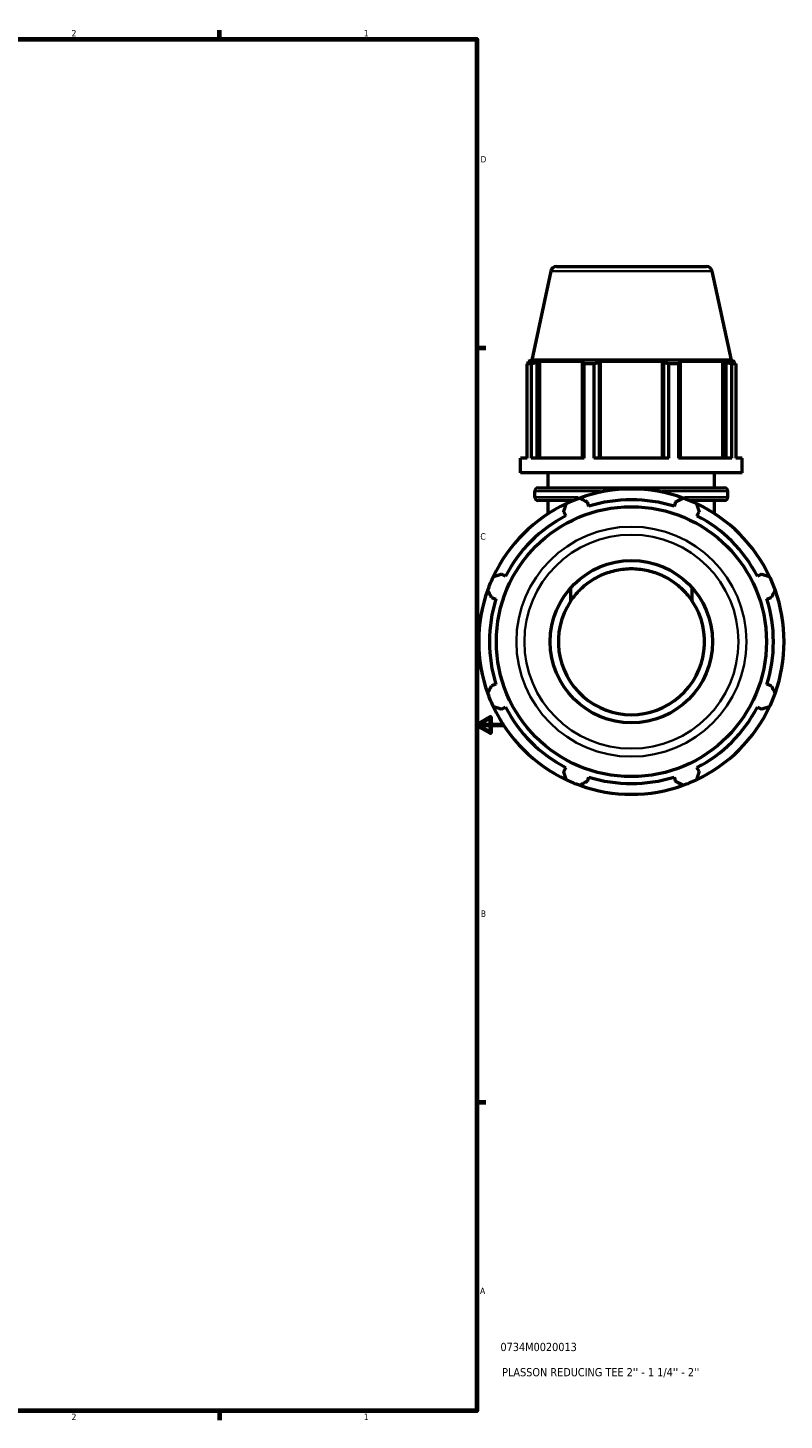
# Model space of a CAD drawing. Header units: inches. Extents: x 0.1 to 46.1, y -10.9 to 32.7.
# Tile 6 of 7: x 27 to 38, y 0.9 to 21.2. Entities that reach past the tile are written whole.
import ezdxf

# ---------------------------------------------------------------- set-up
doc = ezdxf.new("R2010")
doc.units = ezdxf.units.IN
doc.header["$MEASUREMENT"] = 0
for name, color, linetype, lineweight in [('Border (ANSI)', 7, 'Continuous', 70), ('Title (ANSI)', 7, 'Continuous', 50), ('Visible (ANSI)', 7, 'Continuous', 50), ('Visible Narrow (ANSI)', 7, 'Continuous', 35)]:
    doc.layers.add(name, color=color, linetype=linetype, lineweight=lineweight)
doc.styles.add('Note Text (ANSI)', font='tahoma.ttf')
doc.styles.add('Text Style29', font='tahoma.ttf')

# ---------------------------------------------------------------- blocks, each defined once
blk = doc.blocks.new('Borders Default Border')
at = {"layer": 'Border (ANSI)'}
for p, q in [((29.75, 21), (29.75, 21.134)), ((33.5, 16.5), (33.634, 16.5)), ((33.5, 5.5), (33.634, 5.5)), ((29.75, 1), (29.75, 0.866))]:
    blk.add_line(p, q, dxfattribs=at)
at = {"layer": 'Border (ANSI)', "flags": 128}
for points in [[(0.5, 1), (0.5, 21), (33.5, 21), (33.5, 1), (0.5, 1)], [(33.9, 11), (33.5, 11), (33.7, 11.115), (33.7, 10.885), (33.5, 11)]]:
    blk.add_lwpolyline(points, dxfattribs=at)
at = {"layer": 'Border (ANSI)', "color": 5, "true_color": 0x0000ff, "char_height": 0.0945, "attachment_point": 7, "style": 'Note Text (ANSI)'}
for s, insert in [('2', (27.596, 21.04)), ('1', (31.854, 21.04)), ('D', (33.553, 19.203)), ('C', (33.552, 13.701)), ('B', (33.558, 8.203)), ('A', (33.547, 2.703)), ('2', (27.596, 0.866)), ('1', (31.854, 0.866))]:
    blk.add_mtext(s, dxfattribs=dict(at, insert=insert))
blk = doc.blocks.new('Title Blocks ANSI - Large')
at = {"layer": 'Title (ANSI)', "color": 5, "true_color": 0x0000ff, "style": 'Text Style29'}
for tag, p in [('PART_NUMBER_001', (0.345, 0.873)), ('DESCRIPTION_001', (0.369, 0.505))]:
    blk.add_attdef(tag, p, '', height=0.12, dxfattribs=at)

msp = doc.modelspace()

# ---------------------------------------------------------------- linework, layer by layer
at = {"layer": 'Visible (ANSI)'}
for p, q in [((34.66, 17.686), (36.846, 17.686)), ((34.579, 17.62), (34.302, 16.318)), ((36.927, 17.62), (37.204, 16.318)), ((34.292, 16.265), (34.233, 16.265)), ((34.233, 14.893), (34.233, 16.265)), ((34.302, 16.318), (34.251, 16.302)), ((34.321, 16.302), (34.251, 16.302)), ((34.251, 16.274), (34.251, 16.302)), ((34.321, 16.302), (34.274, 16.286)), ((34.292, 16.265), (34.292, 14.893)), ((37.204, 16.318), (34.302, 16.318)), ((34.378, 16.286), (34.421, 16.302)), ((34.378, 14.893), (34.378, 16.286)), ((34.421, 14.893), (34.421, 16.302)), ((35.059, 16.302), (34.421, 16.302)), ((35.059, 16.302), (35.037, 16.286)), ((35.037, 16.286), (35.037, 14.893)), ((35.206, 16.265), (35.065, 16.265)), ((35.065, 14.893), (35.065, 16.265)), ((35.206, 16.265), (35.206, 14.893)), ((35.287, 16.286), (35.301, 16.302)), ((35.287, 14.893), (35.287, 16.286)), ((35.301, 14.893), (35.301, 16.302)), ((36.205, 16.302), (35.301, 16.302)), ((36.205, 14.893), (36.205, 16.302)), ((36.205, 16.302), (36.219, 16.286)), ((36.219, 16.286), (36.219, 14.893)), ((36.441, 16.265), (36.3, 16.265)), ((36.3, 14.893), (36.3, 16.265)), ((36.441, 16.265), (36.441, 14.893)), ((36.469, 16.286), (36.446, 16.302)), ((37.085, 16.302), (36.446, 16.302)), ((36.469, 14.893), (36.469, 16.286)), ((37.085, 14.893), (37.085, 16.302)), ((37.085, 16.302), (37.128, 16.286)), ((37.128, 16.286), (37.128, 14.893)), ((37.232, 16.286), (37.185, 16.302)), ((37.255, 16.302), (37.185, 16.302)), ((37.204, 16.318), (37.255, 16.302)), ((37.273, 16.265), (37.214, 16.265)), ((37.214, 14.893), (37.214, 16.265)), ((37.255, 16.274), (37.255, 16.302)), ((37.273, 16.265), (37.273, 14.893)), ((34.138, 14.677), (34.138, 14.893)), ((34.233, 14.893), (34.138, 14.893)), ((35.065, 14.893), (34.292, 14.893)), ((36.3, 14.893), (35.206, 14.893)), ((37.214, 14.893), (36.441, 14.893)), ((37.368, 14.893), (37.273, 14.893)), ((37.368, 14.677), (37.368, 14.893)), ((37.368, 14.677), (34.138, 14.677)), ((34.542, 14.459), (34.542, 14.677)), ((36.964, 14.459), (36.964, 14.677)), ((34.395, 14.459), (37.111, 14.459)), ((34.348, 14.324), (34.348, 14.411)), ((34.913, 14.276), (34.395, 14.276)), ((34.542, 14.082), (34.542, 14.276)), ((35.131, 14.189), (35.111, 14.253)), ((36.395, 14.253), (36.375, 14.189)), ((37.111, 14.276), (36.593, 14.276)), ((36.964, 14.082), (36.964, 14.276)), ((37.158, 14.324), (37.158, 14.411)), ((34.767, 14.111), (34.797, 14.051)), ((36.708, 14.051), (36.739, 14.111)), ((33.918, 13.171), (33.858, 13.202)), ((37.648, 13.202), (37.588, 13.171)), ((34.866, 12.999), (34.866, 12.805)), ((36.64, 12.805), (36.64, 12.999)), ((33.716, 12.858), (33.779, 12.838)), ((37.726, 12.838), (37.79, 12.858)), ((33.779, 11.594), (33.716, 11.574)), ((37.79, 11.574), (37.726, 11.594)), ((33.858, 11.23), (33.918, 11.261)), ((37.588, 11.261), (37.648, 11.23)), ((34.797, 10.381), (34.767, 10.321)), ((36.739, 10.321), (36.708, 10.381)), ((35.111, 10.179), (35.131, 10.242)), ((36.375, 10.242), (36.395, 10.179))]:
    msp.add_line(p, q, dxfattribs=at)
for radius in [1.968, 1.183]:
    msp.add_circle((35.753, 12.216), radius, dxfattribs=at)
for centre, radius, start, end in [((34.66, 17.603), 0.0829, 90, 168), ((36.846, 17.603), 0.0829, 12, 90), ((34.395, 14.411), 0.0473, 90, 180), ((35.753, 12.216), 2.225, 70.208, 109.792), ((37.111, 14.411), 0.0473, 0, 90), ((35.753, 12.216), 2.225, 115.208, 154.792), ((34.395, 14.324), 0.0473, 180, 270), ((35.753, 12.216), 2.225, 109.792, 115.208), ((35.753, 12.216), 2.069, 72.5, 107.5), ((35.753, 12.216), 2.225, 64.792, 70.208), ((35.753, 12.216), 2.225, 25.208, 64.792), ((37.111, 14.324), 0.0473, 270, 0), ((35.753, 12.216), 2.069, 117.5, 152.5), ((35.753, 12.216), 2.069, 27.5, 62.5), ((35.753, 12.216), 2.225, 154.792, 160.208), ((35.753, 12.216), 2.225, 19.792, 25.208), ((35.753, 12.216), 2.225, 160.208, 199.792), ((35.753, 12.216), 2.069, 162.5, 197.5), ((35.753, 12.216), 1.065, 146.3985, 33.6015), ((35.753, 12.216), 2.069, 342.5, 17.5), ((35.753, 12.216), 2.225, 340.208, 19.792), ((35.753, 12.216), 2.225, 199.792, 205.208), ((35.753, 12.216), 2.225, 334.792, 340.208), ((35.753, 12.216), 2.225, 205.208, 244.792), ((35.753, 12.216), 2.069, 207.5, 242.5), ((35.753, 12.216), 2.225, 295.208, 334.792), ((35.753, 12.216), 2.069, 297.5, 332.5), ((35.753, 12.216), 2.225, 244.792, 250.208), ((35.753, 12.216), 2.069, 252.5, 287.5), ((35.753, 12.216), 2.225, 289.792, 295.208), ((35.753, 12.216), 2.225, 250.208, 289.792)]:
    msp.add_arc(centre, radius, start, end, dxfattribs=at)
for points, weights in [([(34.233, 16.265), (34.254, 16.276), (34.274, 16.286)], [1, 1.00111211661, 1.00140732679]), ([(34.378, 16.286), (34.336, 16.276), (34.292, 16.265)], [1.00140732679, 1.00111211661, 1]), ([(35.065, 16.265), (35.051, 16.276), (35.037, 16.286)], [1, 1.00111211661, 1.00140732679]), ([(35.287, 16.286), (35.247, 16.276), (35.206, 16.265)], [1.00140732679, 1.00111211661, 1]), ([(36.3, 16.265), (36.259, 16.276), (36.219, 16.286)], [1, 1.00111211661, 1.00140732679]), ([(36.469, 16.286), (36.455, 16.276), (36.441, 16.265)], [1.00140732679, 1.00111211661, 1]), ([(37.214, 16.265), (37.17, 16.276), (37.128, 16.286)], [1, 1.00111211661, 1.00140732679]), ([(37.232, 16.286), (37.252, 16.276), (37.273, 16.265)], [1.00140732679, 1.00111211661, 1]), ([(34.767, 14.111), (34.786, 14.169), (34.805, 14.229)], [1.00175780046, 1.00128728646, 1]), ([(35, 14.31), (35.056, 14.281), (35.111, 14.253)], [1, 1.00128728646, 1.00175780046]), ([(36.395, 14.253), (36.45, 14.281), (36.506, 14.31)], [1.00175780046, 1.00128728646, 1]), ([(36.701, 14.229), (36.72, 14.169), (36.739, 14.111)], [1, 1.00128728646, 1.00175780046]), ([(33.74, 13.164), (33.8, 13.183), (33.858, 13.202)], [1, 1.00128728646, 1.00175780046]), ([(37.648, 13.202), (37.706, 13.183), (37.766, 13.164)], [1.00175780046, 1.00128728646, 1]), ([(33.716, 12.858), (33.688, 12.913), (33.659, 12.969)], [1.00175780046, 1.00128728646, 1]), ([(37.847, 12.969), (37.818, 12.913), (37.79, 12.858)], [1, 1.00128728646, 1.00175780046]), ([(33.659, 11.463), (33.688, 11.519), (33.716, 11.574)], [1, 1.00128728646, 1.00175780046]), ([(37.79, 11.574), (37.818, 11.519), (37.847, 11.463)], [1.00175780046, 1.00128728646, 1]), ([(33.858, 11.23), (33.8, 11.249), (33.74, 11.268)], [1.00175780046, 1.00128728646, 1]), ([(37.766, 11.268), (37.706, 11.249), (37.648, 11.23)], [1, 1.00128728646, 1.00175780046]), ([(34.805, 10.203), (34.786, 10.263), (34.767, 10.321)], [1, 1.00128728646, 1.00175780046]), ([(35.111, 10.179), (35.056, 10.151), (35, 10.122)], [1.00175780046, 1.00128728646, 1]), ([(36.506, 10.122), (36.45, 10.151), (36.395, 10.179)], [1, 1.00128728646, 1.00175780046]), ([(36.739, 10.321), (36.72, 10.263), (36.701, 10.203)], [1.00175780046, 1.00128728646, 1])]:
    msp.add_rational_spline(points, weights, degree=2, dxfattribs=at)
msp.add_open_spline([(34.866, 12.805), (34.868, 12.808), (34.87, 12.811), (34.91, 12.87), (34.953, 12.922), (35.044, 13.013), (35.095, 13.055), (35.206, 13.132), (35.268, 13.166), (35.398, 13.222), (35.467, 13.244), (35.609, 13.273), (35.681, 13.281), (35.824, 13.281), (35.897, 13.273), (36.039, 13.244), (36.108, 13.222), (36.238, 13.166), (36.3, 13.132), (36.411, 13.055), (36.462, 13.013), (36.553, 12.922), (36.596, 12.87), (36.636, 12.811), (36.638, 12.808), (36.64, 12.805)], degree=3, knots=[-7.283617, -7.283617, -7.283617, -7.283617, -7.255574, -7.255574, -6.676164, -6.676164, -6.131348, -6.131348, -5.586533, -5.586533, -5.041717, -5.041717, -4.496902, -4.496902, -3.952087, -3.952087, -3.407271, -3.407271, -2.862456, -2.862456, -2.31764, -2.31764, -1.73823, -1.73823, -1.710186, -1.710186, -1.710186, -1.710186], dxfattribs=at)
at = {"layer": 'Visible Narrow (ANSI)'}
for p, q in [((36.913, 17.62), (34.593, 17.62)), ((34.35, 14.324), (34.978, 14.324)), ((35.303, 14.411), (34.351, 14.411)), ((37.155, 14.411), (36.203, 14.411)), ((36.528, 14.324), (37.156, 14.324))]:
    msp.add_line(p, q, dxfattribs=at)
for radius in [1.676, 1.56]:
    msp.add_circle((35.753, 12.216), radius, dxfattribs=at)

# ---------------------------------------------------------------- block references
msp.add_blockref('Borders Default Border', (0, 0))
msp.add_blockref('Title Blocks ANSI - Large', (33.5, 1)).add_auto_attribs({'PART_NUMBER_001': '0734M0020013', 'DESCRIPTION_001': "PLASSON REDUCING TEE 2'' - 1 1/4'' - 2''"})

doc.saveas('drawing.dxf')
